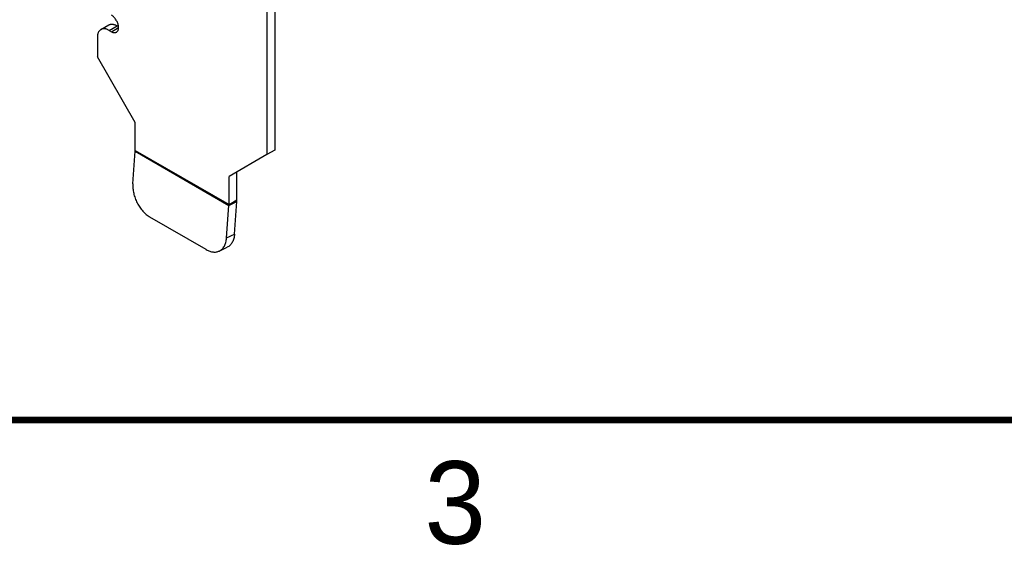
# Model space of a CAD drawing. Header units: inches. Extents: x 0 to 22, y 0 to 17.
# Tile 2 of 44: x 7 to 9.9, y 0.1 to 1.7. Entities that reach past the tile are written whole.
import ezdxf

# ---------------------------------------------------------------- set-up
doc = ezdxf.new("R2010")
doc.units = ezdxf.units.IN
doc.header["$LTSCALE"] = 1.21
doc.header["$MEASUREMENT"] = 0
doc.layers.get('0').update_dxf_attribs({"linetype": 'CONTINUOUS'})
doc.styles.add('TEXTSTYLE_2', font='txt')

msp = doc.modelspace()

# ---------------------------------------------------------------- linework, layer by layer
at = {"color": 7, "linetype": 'CONTINUOUS'}
for p, q in [((7.7348, 3.3674), (7.7348, 1.3164)), ((7.2084, 1.681), (7.2325, 1.6949)), ((7.2334, 1.6785), (7.2575, 1.6924)), ((7.2405, 1.6744), (7.2621, 1.6869)), ((7.2575, 1.6924), (7.2617, 1.69)), ((7.7348, 1.3164), (7.7107, 1.3025)), ((7.6202, 1.1653), (7.6202, 1.2502)), ((7.5962, 1.1514), (7.6202, 1.1653)), ((7.5961, 1.1489), (7.62, 1.1603)), ((7.6129, 1.0618), (7.62, 1.1603)), ((7.5889, 1.0504), (7.6129, 1.0618)), ((7.5668, 1.0109), (7.5907, 1.0223))]:
    msp.add_line(p, q, dxfattribs=at)
at = {"color": 3, "linetype": 'CONTINUOUS'}
for p, q in [((7.7107, 3.3526), (7.7107, 1.3025)), ((7.2334, 1.6785), (7.2405, 1.6744)), ((7.1981, 1.6581), (7.1981, 1.5985)), ((7.3126, 1.4001), (7.1981, 1.5985)), ((7.3126, 1.3152), (7.3126, 1.4001)), ((7.3054, 1.2141), (7.3125, 1.3126)), ((7.3125, 1.3126), (7.5961, 1.1489)), ((7.3126, 1.3152), (7.5962, 1.1514)), ((7.7107, 1.3025), (7.5962, 1.2364)), ((7.5962, 1.1514), (7.5962, 1.2364)), ((7.5889, 1.0504), (7.5961, 1.1489)), ((7.5274, 1.0152), (7.357, 1.1136))]:
    msp.add_line(p, q, dxfattribs=at)
at = {"color": 7, "linetype": 'CONTINUOUS', "const_width": 0.02}
msp.add_lwpolyline([(0.5, 0.5), (21.5, 0.5)], dxfattribs=at)
at = {"color": 3, "linetype": 'CONTINUOUS'}
for centre in [(7.2771, 1.3152), (7.5606, 1.1515)]:
    msp.add_arc(centre, 0.0355, 355.8271, 359.9344, dxfattribs=at)
at = {"color": 7, "linetype": 'CONTINUOUS'}
msp.add_arc((7.5502, 1.1654), 0.0701, 355.8271, 359.9344, dxfattribs=at)
at = {"color": 3, "linetype": 'CONTINUOUS'}
for points, knots in [([(7.2619, 1.6898), (7.2618, 1.6915), (7.2612, 1.6949), (7.2597, 1.6999), (7.2576, 1.7049), (7.2549, 1.7097), (7.2518, 1.7142), (7.2483, 1.7182), (7.2446, 1.7216), (7.2419, 1.7234), (7.2405, 1.7242)], [0, 0, 0, 0, 0.118468, 0.244102, 0.374464, 0.506805, 0.638177, 0.765812, 0.887231, 1, 1, 1, 1]), ([(7.2084, 1.681), (7.2076, 1.6805), (7.206, 1.6794), (7.204, 1.6774), (7.2022, 1.6749), (7.2007, 1.6721), (7.1995, 1.669), (7.1987, 1.6656), (7.1982, 1.6619), (7.1981, 1.6594), (7.1981, 1.6581)], [0, 0, 0, 0, 0.108012, 0.218062, 0.332006, 0.451357, 0.57726, 0.7105, 0.851474, 1, 1, 1, 1]), ([(7.2334, 1.6785), (7.2323, 1.6792), (7.2301, 1.6803), (7.2266, 1.6817), (7.2232, 1.6827), (7.22, 1.6833), (7.2168, 1.6834), (7.2138, 1.683), (7.211, 1.6823), (7.2093, 1.6815), (7.2084, 1.681)], [0, 0, 0, 0, 0.148529, 0.289505, 0.422747, 0.548651, 0.668001, 0.781944, 0.89199, 1, 1, 1, 1]), ([(7.2405, 1.6744), (7.2418, 1.6736), (7.2445, 1.6724), (7.2486, 1.6714), (7.2519, 1.6715), (7.2542, 1.6721), (7.2553, 1.6726), (7.2558, 1.6729)], [0, 0, 0, 0, 0.289327, 0.548705, 0.78167, 0.891839, 1, 1, 1, 1]), ([(7.2558, 1.6729), (7.2563, 1.6732), (7.2574, 1.674), (7.2588, 1.6755), (7.26, 1.6773), (7.2609, 1.6794), (7.2616, 1.6817), (7.2621, 1.6852), (7.2621, 1.688), (7.2619, 1.6898)], [0, 0, 0, 0, 0.104712, 0.212003, 0.324171, 0.44296, 0.569604, 0.704706, 1, 1, 1, 1]), ([(7.3054, 1.2141), (7.3052, 1.2119), (7.3051, 1.2072), (7.3056, 1.1977), (7.3075, 1.1854), (7.3119, 1.1707), (7.3182, 1.1564), (7.3261, 1.1431), (7.3353, 1.1312), (7.344, 1.1227), (7.3514, 1.1171), (7.3551, 1.1147), (7.357, 1.1136)], [0, 0, 0, 0, 0.057607, 0.117466, 0.242546, 0.372765, 0.505346, 0.637176, 0.765207, 0.886853, 0.944635, 1, 1, 1, 1]), ([(7.5668, 1.0109), (7.5684, 1.0116), (7.5714, 1.0134), (7.5755, 1.0168), (7.5791, 1.021), (7.5823, 1.0258), (7.5848, 1.0312), (7.5868, 1.0372), (7.5882, 1.0436), (7.5888, 1.0481), (7.5889, 1.0504)], [0, 0, 0, 0, 0.109883, 0.221586, 0.336734, 0.456707, 0.582558, 0.715013, 0.854269, 1, 1, 1, 1]), ([(7.5274, 1.0152), (7.5291, 1.0142), (7.5326, 1.0124), (7.5378, 1.0103), (7.543, 1.0088), (7.5481, 1.0079), (7.5531, 1.0076), (7.5579, 1.008), (7.5625, 1.0091), (7.5654, 1.0102), (7.5668, 1.0109)], [0, 0, 0, 0, 0.14305, 0.280212, 0.411417, 0.536919, 0.657448, 0.773978, 0.887711, 1, 1, 1, 1])]:
    msp.add_open_spline(points, degree=3, knots=knots, dxfattribs=at)
at = {"color": 7, "linetype": 'CONTINUOUS'}
for points, knots in [([(7.2325, 1.6949), (7.2333, 1.6953), (7.235, 1.6961), (7.2378, 1.6969), (7.2409, 1.6973), (7.244, 1.6972), (7.2473, 1.6966), (7.2507, 1.6956), (7.2541, 1.6942), (7.2563, 1.693), (7.2575, 1.6924)], [0, 0, 0, 0, 0.10801, 0.218056, 0.331999, 0.451349, 0.577253, 0.710495, 0.851471, 1, 1, 1, 1]), ([(7.6129, 1.0618), (7.6127, 1.0595), (7.6122, 1.055), (7.6108, 1.0486), (7.6088, 1.0426), (7.6062, 1.0372), (7.6031, 1.0324), (7.5995, 1.0282), (7.5953, 1.0248), (7.5923, 1.023), (7.5907, 1.0223)], [0, 0, 0, 0, 0.145731, 0.284987, 0.417442, 0.543293, 0.663266, 0.778414, 0.890117, 1, 1, 1, 1])]:
    msp.add_open_spline(points, degree=3, knots=knots, dxfattribs=at)

# ---------------------------------------------------------------- texts
at = {"color": 2, "linetype": 'CONTINUOUS', "insert": (8.1875, 0.375), "char_height": 0.25, "width": 0.25, "attachment_point": 1, "line_spacing_factor": 0.9, "style": 'TEXTSTYLE_2'}
msp.add_mtext('3', dxfattribs=at)

doc.saveas('drawing.dxf')
